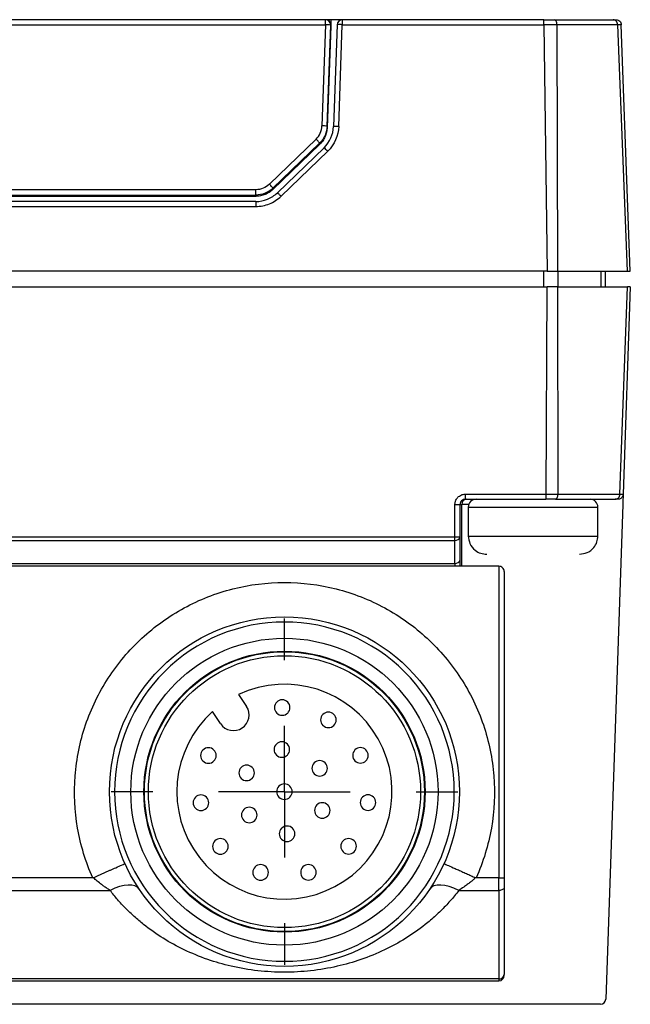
# Model space of a CAD drawing. Header units: millimetres. Extents: x 13 to 546, y 13 to 419.
# Tile 8 of 48: x 228 to 251, y 141 to 179. Entities that reach past the tile are written whole.
import ezdxf

# ---------------------------------------------------------------- set-up
doc = ezdxf.new("R2010")
doc.units = ezdxf.units.MM
doc.header["$LTSCALE"] = 2
doc.linetypes.add('SLD-Center', pattern=[19.05, 15.24, -1.27, 1.27, -1.27])
doc.linetypes.add('SLD-Solid', pattern=[0])
doc.layers.add('CENTER', color=40, linetype='SLD-Center')
doc.layers.add('DIMENSIONS', color=140, linetype='SLD-Solid', lineweight=25)
doc.styles.add('SLDTEXTSTYLE0', font='VERDANA.TTF')
doc.dimstyles.new('SLDDIMSTYLE3', dxfattribs={"dimtxt": 4.316016, "dimasz": 6.604, "dimexe": 0, "dimexo": 0.0625, "dimgap": 1.079004, "dimtad": 0, "dimtih": 1, "dimtoh": 1, "dimrnd": 1e-09, "dimzin": 12, "dimdsep": 46, "dimtxsty": 'SLDTEXTSTYLE0', "dimsah": 1, "dimcen": 0.09, "dimadec": 0, "dimazin": 3, "dimtfac": 1, "dimtmove": 0, "dimatfit": 0, "dimfxl": 0, "dimfrac": 2, "dimtolj": 1, "dimtzin": 12, "dimarcsym": 0})

# ---------------------------------------------------------------- blocks, each defined once
blk = doc.blocks.new('_D_2')
at = {"layer": 'DIMENSIONS'}
for p, q in [((237.926, 139.776), (237.926, 122.09)), ((217.426, 139.176), (217.426, 122.09)), ((217.426, 128.44), (204.726, 128.44)), ((221.991, 128.44), (220.542, 128.44)), ((220.542, 128.44), (220.542, 121.581)), ((234.817, 128.44), (236.266, 128.44)), ((236.266, 128.44), (236.266, 121.581)), ((237.926, 128.44), (250.626, 128.44)), ((220.542, 121.581), (221.991, 121.581)), ((236.266, 121.581), (234.817, 121.581))]:
    blk.add_line(p, q, dxfattribs=at)
for points in [[(217.426, 128.44), (210.822, 129.456), (210.822, 127.424)], [(237.926, 128.44), (244.53, 127.424), (244.53, 129.456)]]:
    blk.add_solid(points, dxfattribs=at)
at = {"layer": 'DIMENSIONS', "char_height": 4.2333, "attachment_point": 1, "style": 'SLDTEXTSTYLE0'}
for s, insert in [('20.5', (221.991, 134.783)), ('0.81', (221.991, 126.958))]:
    blk.add_mtext(s, dxfattribs=dict(at, insert=insert))
blk = doc.blocks.new('SW_CENTERMARKSYMBOL_0')
at = {"layer": 'CENTER', "color": 0}
for p, q in [((0, 5.08), (0, 6.69)), ((0, 0), (0, 2.54)), ((-5.08, 0), (-6.69, 0)), ((0, 0), (-2.54, 0)), ((0, 0), (0, -2.54)), ((0, 0), (2.54, 0)), ((5.08, 0), (6.69, 0)), ((0, -5.08), (0, -6.69))]:
    blk.add_line(p, q, dxfattribs=at)

msp = doc.modelspace()

# ---------------------------------------------------------------- linework, layer by layer
for p, q in [((239.510172, 178.812239), (215.916715, 178.812239)), ((239.510172, 178.619571), (239.510172, 178.812239)), ((239.51153, 178.812239), (239.510172, 178.812239)), ((239.718943, 178.812239), (239.51153, 178.812239)), ((239.718943, 178.812239), (239.718931, 178.565539)), ((240.157266, 178.812239), (239.718943, 178.812239)), ((240.157266, 178.812239), (240.157266, 178.619571)), ((247.928608, 178.812239), (240.157266, 178.812239)), ((215.916715, 178.619571), (239.510172, 178.619571)), ((239.510172, 178.619571), (239.373746, 174.71309)), ((239.573624, 174.698787), (239.71005, 178.605268)), ((239.710327, 178.565539), (239.573624, 174.651125)), ((239.711409, 178.605268), (239.710023, 178.565539)), ((239.710023, 178.565539), (239.710327, 178.565539)), ((239.71005, 178.605268), (239.711409, 178.605268)), ((239.718931, 178.565539), (239.710327, 178.565539)), ((239.957387, 178.61921), (239.820174, 174.690189)), ((240.020052, 174.690551), (240.157266, 178.619571)), ((240.157266, 178.619571), (247.929008, 178.619571)), ((247.929008, 178.619571), (248.064763, 169.097239)), ((248.436141, 178.619422), (248.456908, 169.097239)), ((251.163044, 169.097239), (250.779579, 178.61942)), ((251.26582, 169.097239), (250.91836, 178.619542)), ((239.573624, 174.698787), (239.573624, 174.651125)), ((239.14408, 174.197165), (237.343129, 172.458119)), ((237.482104, 172.307058), (239.283064, 174.046112)), ((239.283064, 173.99845), (237.482104, 172.259396)), ((239.454543, 173.86897), (237.653584, 172.129916)), ((239.283064, 174.046112), (239.283064, 173.99845)), ((237.79251, 171.993376), (239.593478, 173.732437)), ((236.819945, 172.246698), (218.606942, 172.246698)), ((236.819945, 172.0395), (236.819945, 172.246698)), ((237.482104, 172.307058), (237.482104, 172.259396)), ((218.606942, 172.0395), (236.819945, 172.0395)), ((236.819945, 171.991839), (218.606942, 171.991839)), ((236.819945, 172.0395), (236.819945, 171.991839)), ((236.819945, 171.7931), (218.606942, 171.7931)), ((218.606942, 171.600433), (236.819945, 171.600433)), ((236.819945, 171.7931), (236.819945, 171.600433)), ((248.064763, 169.097239), (207.362097, 169.097239)), ((247.922895, 169.097239), (247.922895, 168.496039)), ((248.064763, 169.097239), (248.456908, 169.097239)), ((248.484315, 168.496039), (248.484315, 169.097239)), ((250.137796, 168.496039), (250.137796, 169.097239)), ((250.311995, 168.496039), (250.311995, 169.097239)), ((251.163044, 169.097239), (251.26582, 169.097239)), ((207.362097, 168.496039), (248.064763, 168.496039)), ((248.023755, 160.489183), (248.064763, 168.496039)), ((248.456908, 168.496039), (248.064763, 168.496039)), ((248.456908, 168.496039), (248.46483, 160.489569)), ((250.866703, 160.489553), (251.163044, 168.496039)), ((251.26582, 168.496039), (250.990109, 160.489126)), ((251.26582, 168.496039), (251.163044, 168.496039)), ((244.899963, 160.489221), (248.023755, 160.489183)), ((244.899963, 160.489221), (244.899963, 160.296039)), ((244.499963, 158.843134), (244.499963, 160.089221)), ((244.699963, 158.849951), (244.699963, 160.096039)), ((244.699963, 160.096039), (244.767787, 160.096039)), ((244.767787, 157.709192), (244.767787, 160.096039)), ((245.035221, 160.096039), (244.767787, 160.096039)), ((244.899963, 160.296039), (248.007148, 160.296039)), ((250.976336, 160.089156), (250.717229, 152.564423)), ((245.018063, 159.996039), (245.018063, 158.876039)), ((245.018063, 159.996039), (247.518063, 159.996039)), ((247.518063, 159.996039), (250.018063, 159.996039)), ((250.018063, 158.876039), (250.018063, 159.996039)), ((210.926924, 158.843134), (244.499963, 158.843134)), ((210.926924, 158.70853), (244.499963, 158.70853)), ((244.499963, 158.70853), (244.499963, 158.843134)), ((244.499963, 157.819679), (244.499963, 158.70853)), ((244.699963, 157.9611), (244.699963, 158.849951)), ((245.018064, 158.876039), (250.018063, 158.876039)), ((210.926924, 157.819679), (244.499963, 157.819679)), ((244.499963, 157.819679), (244.499963, 157.709192)), ((246.201244, 157.709192), (209.225644, 157.709192)), ((246.201244, 157.709192), (246.201244, 145.679653)), ((246.401244, 157.511945), (246.401244, 145.681865)), ((236.156406, 152.759719), (236.463907, 152.296015)), ((250.717229, 152.564423), (250.318645, 140.989156)), ((235.463822, 151.632818), (235.156321, 152.096522)), ((230.530835, 145.679653), (224.820839, 145.679653)), ((246.201244, 145.679653), (245.320811, 145.679653)), ((246.201244, 145.194049), (246.201244, 145.679653)), ((224.15112, 145.194049), (231.200556, 145.194049)), ((244.65109, 145.194049), (246.201244, 145.194049)), ((246.201244, 145.194049), (246.201244, 141.774609)), ((246.201244, 141.774609), (209.225644, 141.774609)), ((209.225644, 141.705833), (246.201244, 141.705833)), ((246.201244, 141.774609), (246.201244, 141.705833)), ((250.118763, 140.796039), (205.308086, 140.796039))]:
    msp.add_line(p, q)
at = {"flags": 128}
for points in [[(232.321438, 145.243782), (232.253215, 145.314647), (232.15825, 145.364596), (232.038954, 145.392361), (231.89836, 145.397236), (231.740037, 145.379098), (231.56801, 145.338407), (231.386647, 145.276197), (231.200556, 145.194049)], [(244.65109, 145.194049), (244.465, 145.276197), (244.283637, 145.338407), (244.111609, 145.379098), (243.953287, 145.397236), (243.812692, 145.392361), (243.693397, 145.364596), (243.598432, 145.314647), (243.530209, 145.243782)], [(246.401244, 145.29815), (246.397401, 145.277841), (246.38602, 145.258312), (246.367538, 145.240315), (246.342665, 145.22454), (246.312358, 145.211593), (246.27778, 145.201973), (246.240262, 145.196049), (246.201244, 145.194049)]]:
    msp.add_lwpolyline(points, dxfattribs=at)
for radius in [6.749975, 5.925, 5.425, 5.4, 5.25]:
    msp.add_circle((237.925823, 149.005833), radius)
for centre, radius, start, end in [((239.51153, 178.612239), 0.2, 358.00257, 90), ((239.510155, 178.612257), 0.199982, 358.0343788, 87.851962), ((239.510172, 178.612239), 0.2, 358.0025382, 83.3921827), ((240.157266, 178.612239), 0.2, 90.0000224, 178.0025831), ((239.508909, 177.185775), 1.433797, 81.9368733, 89.9495441), ((239.709747, 178.605264), 0.000303, 0.6517063, 26.0408557), ((240.059788, 177.258458), 1.364599, 85.90371, 94.3035899), ((239.37563, 173.335649), 1.377442, 81.7356736, 90.0783952), ((239.922575, 173.329438), 1.364599, 85.9037101, 94.3035899), ((238.27946, 172.532436), 1.779508, 42.4032754, 48.6761112), ((244.549905, 161.561166), 1.472792, 268.0567462, 275.8478318), ((244.952554, 160.111566), 0.185418, 95.7882057, 184.8036831), ((245.318063, 159.996039), 0.3, 90, 180), ((249.718063, 159.996039), 0.3, 0, 90), ((244.549905, 160.315079), 1.472792, 268.0567462, 275.8478318), ((244.524963, 158.885307), 0.178536, 261.950533, 348.5782463), ((244.524963, 157.996455), 0.178536, 261.950533, 348.5782463), ((237.925823, 149.005833), 4.15, 131.862861, 115.237139), ((235.963864, 151.964417), 0.6, 213.55, 33.55), ((246.214053, 141.961951), 0.187779, 266.088571, 355.4635173), ((246.201244, 141.905833), 0.2, 270, 360), ((250.118763, 140.996039), 0.2, 270, 358.0278508)]:
    msp.add_arc(centre, radius, start, end)
msp.add_ellipse((246.201244, 157.511945), major_axis=(0.2, 0), ratio=0.98623363, start_param=0, end_param=1.570796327)
for points, knots in [([(247.929008, 178.619577), (247.928941, 178.670679), (247.928875, 178.720742), (247.928741, 178.79172), (247.928674, 178.812239), (247.928608, 178.812239)], [0, 0, 0, 0, 0.5, 0.5, 1, 1, 1, 1]), ([(248.436139, 178.619422), (248.43516, 178.665678), (248.424632, 178.7188), (248.385328, 178.793549), (248.358088, 178.812238), (248.334666, 178.812239)], [0, 0, 0, 0, 0.5, 0.5, 1, 1, 1, 1]), ([(248.334666, 178.812239), (248.802002, 178.812239), (249.232006, 178.812239), (249.999746, 178.812239), (250.330438, 178.812239), (250.607365, 178.812239)], [0, 0, 0, 0, 0.5, 0.5, 1, 1, 1, 1]), ([(250.779579, 178.619413), (250.778117, 178.665671), (250.760348, 178.718798), (250.693596, 178.79355), (250.647234, 178.812239), (250.607365, 178.812239)], [0, 0, 0, 0, 0.5, 0.5, 1, 1, 1, 1]), ([(250.718493, 178.812239), (250.769635, 178.812239), (250.820491, 178.791716), (250.894126, 178.720722), (250.916492, 178.670651), (250.91836, 178.619542)], [0, 0, 0, 0, 0.5, 0.5, 1, 1, 1, 1]), ([(250.779579, 178.619413), (250.493925, 178.619393), (250.153269, 178.619391), (249.36126, 178.619394), (248.918263, 178.619399), (248.436141, 178.619423)], [0, 0, 0, 0, 0.5, 0.5, 1, 1, 1, 1]), ([(239.283064, 174.046112), (239.283062, 174.04803), (239.268083, 174.065426), (239.216626, 174.121353), (239.180465, 174.159538), (239.14408, 174.197165)], [0, 0, 0, 0, 0.5, 0.5, 1, 1, 1, 1]), ([(237.4821, 172.307062), (237.48199, 172.308685), (237.468364, 172.324686), (237.414117, 172.3837), (237.375817, 172.424177), (237.343129, 172.458119)], [0, 0, 0, 0, 0.5, 0.5, 1, 1, 1, 1]), ([(236.819945, 171.792966), (236.975347, 171.792966), (237.125881, 171.822924), (237.413073, 171.939057), (237.54107, 172.022278), (237.653524, 172.129784)], [0, 0, 0, 0, 0.5, 0.5, 1, 1, 1, 1]), ([(236.819945, 171.600433), (237.002108, 171.600431), (237.177598, 171.635486), (237.512319, 171.770973), (237.662152, 171.868594), (237.79251, 171.993375)], [0, 0, 0, 0, 0.5, 0.5, 1, 1, 1, 1]), ([(237.792511, 171.993376), (237.756127, 172.031004), (237.719967, 172.06761), (237.668513, 172.11811), (237.653535, 172.131692), (237.653535, 172.129772)], [0, 0, 0, 0, 0.5, 0.5, 1, 1, 1, 1]), ([(248.456908, 169.097239), (249.012757, 169.097239), (249.536142, 169.097239), (250.455174, 169.097239), (250.850195, 169.097239), (251.163044, 169.097239)], [0, 0, 0, 0, 0.5, 0.5, 1, 1, 1, 1]), ([(248.456908, 168.496039), (249.012757, 168.496039), (249.536142, 168.496039), (250.455174, 168.496039), (250.850195, 168.496039), (251.163044, 168.496039)], [0, 0, 0, 0, 0.5, 0.5, 1, 1, 1, 1]), ([(244.499963, 160.089221), (244.500836, 160.109965), (244.502566, 160.151039), (244.517282, 160.211076), (244.540909, 160.268367), (244.57447, 160.322551), (244.617434, 160.375898), (244.677161, 160.424622), (244.747025, 160.461255), (244.823382, 160.485895), (244.873783, 160.488084), (244.899963, 160.489221)], [0, 0, 0, 0, 0.099096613, 0.196215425, 0.293823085, 0.39435026, 0.500026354, 0.619981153, 0.759901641, 0.875282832, 1, 1, 1, 1]), ([(248.007148, 160.296039), (248.008444, 160.297082), (248.010972, 160.299117), (248.014288, 160.314677), (248.017126, 160.336874), (248.01946, 160.364381), (248.021301, 160.394901), (248.022633, 160.426682), (248.023511, 160.458212), (248.023676, 160.479118), (248.023755, 160.489183)], [0, 0, 0, 0, 0.151689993, 0.295743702, 0.432163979, 0.560955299, 0.682124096, 0.795679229, 0.901632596, 1, 1, 1, 1]), ([(248.46483, 160.489569), (248.464384, 160.477511), (248.463469, 160.452754), (248.458194, 160.416428), (248.44984, 160.3818), (248.437159, 160.348277), (248.414591, 160.308326), (248.391846, 160.300914), (248.376882, 160.296039)], [0, 0, 0, 0, 0.118056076, 0.242383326, 0.371104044, 0.501879, 0.672301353, 1, 1, 1, 1]), ([(248.46483, 160.489569), (248.539646, 160.489603), (248.689611, 160.489672), (248.908087, 160.489645), (249.121827, 160.489579), (249.329796, 160.489496), (249.531582, 160.489427), (249.726637, 160.489387), (249.914486, 160.489387), (250.094681, 160.489425), (250.266797, 160.489493), (250.430524, 160.489574), (250.585318, 160.489637), (250.731708, 160.489661), (250.821773, 160.489589), (250.866703, 160.489553)], [0, 0, 0, 0, 0.0762397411, 0.1528211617, 0.2296840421, 0.3067668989, 0.3840072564, 0.4613419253, 0.5387072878, 0.6160395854, 0.6932752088, 0.7703509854, 0.8472044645, 0.9237741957, 1, 1, 1, 1]), ([(250.686648, 160.296039), (250.700304, 160.297033), (250.72583, 160.298891), (250.759154, 160.311923), (250.784009, 160.327071), (250.800595, 160.340787), (250.826462, 160.366625), (250.857026, 160.413761), (250.863536, 160.464865), (250.86668, 160.489554)], [0, 0, 0, 0, 0.148327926, 0.277254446, 0.380829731, 0.455822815, 0.50094426, 0.758906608, 1, 1, 1, 1]), ([(250.990109, 160.489126), (250.988827, 160.475541), (250.986132, 160.446994), (250.970002, 160.404502), (250.942755, 160.363209), (250.90258, 160.327679), (250.850394, 160.301397), (250.810745, 160.297866), (250.790228, 160.296039)], [0, 0, 0, 0, 0.132933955, 0.279336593, 0.439233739, 0.612640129, 0.799562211, 1, 1, 1, 1]), ([(250.99011, 160.489156), (250.99008, 160.488282), (250.99002, 160.486552), (250.989513, 160.471835), (250.9887, 160.448208), (250.987544, 160.414645), (250.986065, 160.371679), (250.984008, 160.31195), (250.981602, 160.242088), (250.978973, 160.165733), (250.977238, 160.115335), (250.976336, 160.089156)], [0, 0, 0, 0, 0.09903914, 0.196107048, 0.293674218, 0.394174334, 0.499838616, 0.619806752, 0.759773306, 0.87521078, 1, 1, 1, 1]), ([(244.899963, 160.296039), (244.847456, 160.296039), (244.795565, 160.274484), (244.721517, 160.200436), (244.699963, 160.148546), (244.699963, 160.096039)], [0, 0, 0, 0, 0.5, 0.5, 1, 1, 1, 1]), ([(248.376882, 160.296039), (248.336732, 160.296039), (248.256552, 160.296039), (248.132935, 160.296039), (248.049099, 160.296039), (248.007148, 160.296039)], [0, 0, 0, 0, 0.333814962, 0.666643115, 1, 1, 1, 1]), ([(248.376882, 160.296039), (248.853803, 160.296039), (249.288532, 160.296039), (250.066414, 160.296039), (250.405747, 160.296039), (250.686648, 160.296039)], [0, 0, 0, 0, 0.5, 0.5, 1, 1, 1, 1]), ([(250.790228, 160.296039), (250.782099, 160.296039), (250.765855, 160.296039), (250.731216, 160.296039), (250.701519, 160.296039), (250.686648, 160.296039)], [0, 0, 0, 0, 0.333356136, 0.666175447, 1, 1, 1, 1]), ([(245.018063, 158.876039), (245.030671, 158.775797), (245.056904, 158.567213), (245.249934, 158.331229), (245.488937, 158.195968), (245.650453, 158.182501), (245.727963, 158.176039)], [0, 0, 0, 0, 0.270671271, 0.563212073, 0.790389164, 1, 1, 1, 1]), ([(249.308164, 158.176039), (249.408133, 158.187152), (249.616495, 158.210315), (249.855261, 158.39918), (249.994646, 158.636388), (250.010464, 158.798261), (250.018063, 158.876039)], [0, 0, 0, 0, 0.269510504, 0.561736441, 0.789422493, 1, 1, 1, 1]), ([(244.699963, 157.709192), (244.699963, 157.725681), (244.699963, 157.769636), (244.699963, 157.860644), (244.699963, 157.921711), (244.699963, 157.9611)], [0, 0, 0, 0, 0.175677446, 0.468302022, 1, 1, 1, 1]), ([(230.530835, 145.679653), (230.256693, 146.293195), (230.059127, 146.940915), (229.829994, 148.26522), (229.798074, 148.941664), (229.9022, 150.281607), (230.037903, 150.945068), (230.46887, 152.21808), (230.763833, 152.827663), (231.495084, 153.9553), (231.931127, 154.473431), (232.917602, 155.386211), (233.467848, 155.780951), (234.64876, 156.422629), (235.279293, 156.669646), (236.581876, 157.000684), (237.253827, 157.08475), (238.597819, 157.08475), (239.269771, 157.000684), (240.572354, 156.669646), (241.202886, 156.422629), (242.383798, 155.780951), (242.934045, 155.386211), (243.920519, 154.473431), (244.356562, 153.9553), (245.087813, 152.827663), (245.382776, 152.21808), (245.813744, 150.945068), (245.949447, 150.281607), (246.053572, 148.941664), (246.021653, 148.26522), (245.79252, 146.940915), (245.594953, 146.293195), (245.320811, 145.679653)], [0, 0, 0, 0, 0.0625, 0.0625, 0.125, 0.125, 0.1875, 0.1875, 0.25, 0.25, 0.3125, 0.3125, 0.375, 0.375, 0.4375, 0.4375, 0.5, 0.5, 0.5625, 0.5625, 0.625, 0.625, 0.6875, 0.6875, 0.75, 0.75, 0.8125, 0.8125, 0.875, 0.875, 0.9375, 0.9375, 1, 1, 1, 1]), ([(237.925823, 155.555808), (239.662936, 155.555808), (241.329031, 154.865689), (243.785679, 152.409041), (244.475798, 150.742945), (244.475798, 147.268721), (243.785679, 145.602625), (241.329031, 143.145977), (239.662936, 142.455858), (236.188711, 142.455858), (234.522615, 143.145977), (232.065968, 145.602625), (231.375848, 147.268721), (231.375848, 150.742945), (232.065968, 152.409041), (234.522615, 154.865689), (236.188711, 155.555808), (237.925823, 155.555808)], [0, 0, 0, 0, 0.125, 0.125, 0.25, 0.25, 0.375, 0.375, 0.5, 0.5, 0.625, 0.625, 0.75, 0.75, 0.875, 0.875, 1, 1, 1, 1]), ([(237.837913, 151.954644), (237.759373, 151.954644), (237.681317, 151.986976), (237.570245, 152.098048), (237.537913, 152.176104), (237.537913, 152.333184), (237.570245, 152.41124), (237.681317, 152.522312), (237.759373, 152.554644), (237.916453, 152.554644), (237.994509, 152.522312), (238.105581, 152.41124), (238.137913, 152.333184), (238.137913, 152.176104), (238.105581, 152.098048), (237.994509, 151.986976), (237.916453, 151.954644), (237.837913, 151.954644)], [0, 0, 0, 0, 0.125, 0.125, 0.25, 0.25, 0.375, 0.375, 0.5, 0.5, 0.625, 0.625, 0.75, 0.75, 0.875, 0.875, 1, 1, 1, 1]), ([(239.621525, 151.478394), (239.542985, 151.478394), (239.464929, 151.510726), (239.353857, 151.621798), (239.321525, 151.699854), (239.321525, 151.856934), (239.353857, 151.93499), (239.464929, 152.046062), (239.542985, 152.078394), (239.700065, 152.078394), (239.778121, 152.046062), (239.889193, 151.93499), (239.921525, 151.856934), (239.921525, 151.699854), (239.889193, 151.621798), (239.778121, 151.510726), (239.700065, 151.478394), (239.621525, 151.478394)], [0, 0, 0, 0, 0.125, 0.125, 0.25, 0.25, 0.375, 0.375, 0.5, 0.5, 0.625, 0.625, 0.75, 0.75, 0.875, 0.875, 1, 1, 1, 1]), ([(237.824894, 150.332705), (237.746355, 150.332705), (237.668298, 150.365037), (237.557226, 150.476109), (237.524894, 150.554165), (237.524894, 150.711245), (237.557226, 150.789301), (237.668298, 150.900373), (237.746355, 150.932705), (237.903434, 150.932705), (237.98149, 150.900373), (238.092562, 150.789301), (238.124894, 150.711245), (238.124894, 150.554165), (238.092562, 150.476109), (237.98149, 150.365037), (237.903434, 150.332705), (237.824894, 150.332705)], [0, 0, 0, 0, 0.125, 0.125, 0.25, 0.25, 0.375, 0.375, 0.5, 0.5, 0.625, 0.625, 0.75, 0.75, 0.875, 0.875, 1, 1, 1, 1]), ([(234.991201, 150.102434), (234.912661, 150.102434), (234.834605, 150.134766), (234.723533, 150.245838), (234.691201, 150.323894), (234.691201, 150.480973), (234.723533, 150.55903), (234.834605, 150.670102), (234.912661, 150.702434), (235.069741, 150.702434), (235.147797, 150.670102), (235.258869, 150.55903), (235.291201, 150.480973), (235.291201, 150.323894), (235.258869, 150.245838), (235.147797, 150.134766), (235.069741, 150.102434), (234.991201, 150.102434)], [0, 0, 0, 0, 0.125, 0.125, 0.25, 0.25, 0.375, 0.375, 0.5, 0.5, 0.625, 0.625, 0.75, 0.75, 0.875, 0.875, 1, 1, 1, 1]), ([(240.858003, 150.107553), (240.779464, 150.107553), (240.701407, 150.139885), (240.590335, 150.250957), (240.558003, 150.329014), (240.558003, 150.486093), (240.590335, 150.564149), (240.701407, 150.675221), (240.779464, 150.707553), (240.936543, 150.707553), (241.014599, 150.675221), (241.125671, 150.564149), (241.158003, 150.486093), (241.158003, 150.329014), (241.125671, 150.250957), (241.014599, 150.139885), (240.936543, 150.107553), (240.858003, 150.107553)], [0, 0, 0, 0, 0.125, 0.125, 0.25, 0.25, 0.375, 0.375, 0.5, 0.5, 0.625, 0.625, 0.75, 0.75, 0.875, 0.875, 1, 1, 1, 1]), ([(239.284272, 149.606676), (239.205732, 149.606676), (239.127676, 149.639008), (239.016603, 149.75008), (238.984272, 149.828136), (238.984272, 149.985216), (239.016603, 150.063272), (239.127676, 150.174344), (239.205732, 150.206676), (239.362811, 150.206676), (239.440868, 150.174344), (239.55194, 150.063272), (239.584272, 149.985216), (239.584272, 149.828136), (239.55194, 149.75008), (239.440868, 149.639008), (239.362811, 149.606676), (239.284272, 149.606676)], [0, 0, 0, 0, 0.125, 0.125, 0.25, 0.25, 0.375, 0.375, 0.5, 0.5, 0.625, 0.625, 0.75, 0.75, 0.875, 0.875, 1, 1, 1, 1]), ([(236.466446, 149.431862), (236.387906, 149.431862), (236.30985, 149.464194), (236.198778, 149.575266), (236.166446, 149.653322), (236.166446, 149.810402), (236.198778, 149.888458), (236.30985, 149.99953), (236.387906, 150.031862), (236.544986, 150.031862), (236.623042, 149.99953), (236.734114, 149.888458), (236.766446, 149.810402), (236.766446, 149.653322), (236.734114, 149.575266), (236.623042, 149.464194), (236.544986, 149.431862), (236.466446, 149.431862)], [0, 0, 0, 0, 0.125, 0.125, 0.25, 0.25, 0.375, 0.375, 0.5, 0.5, 0.625, 0.625, 0.75, 0.75, 0.875, 0.875, 1, 1, 1, 1]), ([(237.925823, 148.705833), (237.847283, 148.705833), (237.769227, 148.738165), (237.658155, 148.849237), (237.625823, 148.927293), (237.625823, 149.084373), (237.658155, 149.162429), (237.769227, 149.273501), (237.847283, 149.305833), (238.004363, 149.305833), (238.082419, 149.273501), (238.193491, 149.162429), (238.225823, 149.084373), (238.225823, 148.927293), (238.193491, 148.849237), (238.082419, 148.738165), (238.004363, 148.705833), (237.925823, 148.705833)], [0, 0, 0, 0, 0.125, 0.125, 0.25, 0.25, 0.375, 0.375, 0.5, 0.5, 0.625, 0.625, 0.75, 0.75, 0.875, 0.875, 1, 1, 1, 1]), ([(234.703999, 148.278811), (234.625459, 148.278811), (234.547403, 148.311143), (234.436331, 148.422215), (234.403999, 148.500271), (234.403999, 148.657351), (234.436331, 148.735407), (234.547403, 148.846479), (234.625459, 148.878811), (234.782539, 148.878811), (234.860595, 148.846479), (234.971667, 148.735407), (235.003999, 148.657351), (235.003999, 148.500271), (234.971667, 148.422215), (234.860595, 148.311143), (234.782539, 148.278811), (234.703999, 148.278811)], [0, 0, 0, 0, 0.125, 0.125, 0.25, 0.25, 0.375, 0.375, 0.5, 0.5, 0.625, 0.625, 0.75, 0.75, 0.875, 0.875, 1, 1, 1, 1]), ([(241.148388, 148.284435), (241.069848, 148.284435), (240.991792, 148.316767), (240.88072, 148.427839), (240.848388, 148.505895), (240.848388, 148.662975), (240.88072, 148.741031), (240.991792, 148.852103), (241.069848, 148.884435), (241.226928, 148.884435), (241.304984, 148.852103), (241.416056, 148.741031), (241.448388, 148.662975), (241.448388, 148.505895), (241.416056, 148.427839), (241.304984, 148.316767), (241.226928, 148.284435), (241.148388, 148.284435)], [0, 0, 0, 0, 0.125, 0.125, 0.25, 0.25, 0.375, 0.375, 0.5, 0.5, 0.625, 0.625, 0.75, 0.75, 0.875, 0.875, 1, 1, 1, 1]), ([(236.567375, 147.80499), (236.488835, 147.80499), (236.410779, 147.837322), (236.299707, 147.948394), (236.267375, 148.02645), (236.267375, 148.18353), (236.299707, 148.261586), (236.410779, 148.372658), (236.488835, 148.40499), (236.645915, 148.40499), (236.723971, 148.372658), (236.835043, 148.261586), (236.867375, 148.18353), (236.867375, 148.02645), (236.835043, 147.948394), (236.723971, 147.837322), (236.645915, 147.80499), (236.567375, 147.80499)], [0, 0, 0, 0, 0.125, 0.125, 0.25, 0.25, 0.375, 0.375, 0.5, 0.5, 0.625, 0.625, 0.75, 0.75, 0.875, 0.875, 1, 1, 1, 1]), ([(239.3852, 147.979804), (239.306661, 147.979804), (239.228604, 148.012136), (239.117532, 148.123208), (239.0852, 148.201264), (239.0852, 148.358344), (239.117532, 148.4364), (239.228604, 148.547472), (239.306661, 148.579804), (239.46374, 148.579804), (239.541796, 148.547472), (239.652869, 148.4364), (239.6852, 148.358344), (239.6852, 148.201264), (239.652869, 148.123208), (239.541796, 148.012136), (239.46374, 147.979804), (239.3852, 147.979804)], [0, 0, 0, 0, 0.125, 0.125, 0.25, 0.25, 0.375, 0.375, 0.5, 0.5, 0.625, 0.625, 0.75, 0.75, 0.875, 0.875, 1, 1, 1, 1]), ([(238.026752, 147.078961), (237.948212, 147.078961), (237.870156, 147.111293), (237.759084, 147.222365), (237.726752, 147.300421), (237.726752, 147.4575), (237.759084, 147.535557), (237.870156, 147.646629), (237.948212, 147.678961), (238.105292, 147.678961), (238.183348, 147.646629), (238.29442, 147.535557), (238.326752, 147.4575), (238.326752, 147.300421), (238.29442, 147.222365), (238.183348, 147.111293), (238.105292, 147.078961), (238.026752, 147.078961)], [0, 0, 0, 0, 0.125, 0.125, 0.25, 0.25, 0.375, 0.375, 0.5, 0.5, 0.625, 0.625, 0.75, 0.75, 0.875, 0.875, 1, 1, 1, 1]), ([(235.456347, 146.592971), (235.377807, 146.592971), (235.299751, 146.625303), (235.188679, 146.736375), (235.156347, 146.814431), (235.156347, 146.971511), (235.188679, 147.049567), (235.299751, 147.160639), (235.377807, 147.192971), (235.534887, 147.192971), (235.612943, 147.160639), (235.724015, 147.049567), (235.756347, 146.971511), (235.756347, 146.814431), (235.724015, 146.736375), (235.612943, 146.625303), (235.534887, 146.592971), (235.456347, 146.592971)], [0, 0, 0, 0, 0.125, 0.125, 0.25, 0.25, 0.375, 0.375, 0.5, 0.5, 0.625, 0.625, 0.75, 0.75, 0.875, 0.875, 1, 1, 1, 1]), ([(240.398984, 146.597284), (240.320444, 146.597284), (240.242388, 146.629616), (240.131316, 146.740688), (240.098984, 146.818744), (240.098984, 146.975824), (240.131316, 147.05388), (240.242388, 147.164952), (240.320444, 147.197284), (240.477523, 147.197284), (240.55558, 147.164952), (240.666652, 147.05388), (240.698984, 146.975824), (240.698984, 146.818744), (240.666652, 146.740688), (240.55558, 146.629616), (240.477523, 146.597284), (240.398984, 146.597284)], [0, 0, 0, 0, 0.125, 0.125, 0.25, 0.25, 0.375, 0.375, 0.5, 0.5, 0.625, 0.625, 0.75, 0.75, 0.875, 0.875, 1, 1, 1, 1]), ([(230.556378, 145.684602), (230.591747, 145.700587), (230.663976, 145.733231), (230.773523, 145.782702), (230.885369, 145.833115), (230.998007, 145.883756), (231.109696, 145.933824), (231.218474, 145.982454), (231.322297, 146.028749), (231.48304, 146.100438), (231.643262, 146.171292), (231.740754, 146.214152), (231.770558, 146.22767), (231.772691, 146.228769), (231.773414, 146.229141)], [0, 0, 0, 0, 0.055429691, 0.113195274, 0.173203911, 0.235315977, 0.299342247, 0.365043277, 0.432131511, 0.500276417, 0.704384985, 0.853583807, 0.950389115, 1, 1, 1, 1]), ([(237.005493, 145.588864), (236.926953, 145.588864), (236.848897, 145.621196), (236.737825, 145.732268), (236.705493, 145.810325), (236.705493, 145.967404), (236.737825, 146.04546), (236.848897, 146.156533), (236.926953, 146.188864), (237.084033, 146.188864), (237.162089, 146.156533), (237.273161, 146.04546), (237.305493, 145.967404), (237.305493, 145.810325), (237.273161, 145.732268), (237.162089, 145.621196), (237.084033, 145.588864), (237.005493, 145.588864)], [0, 0, 0, 0, 0.125, 0.125, 0.25, 0.25, 0.375, 0.375, 0.5, 0.5, 0.625, 0.625, 0.75, 0.75, 0.875, 0.875, 1, 1, 1, 1]), ([(238.851592, 145.590475), (238.773052, 145.590475), (238.694996, 145.622807), (238.583924, 145.733879), (238.551592, 145.811936), (238.551592, 145.969015), (238.583924, 146.047071), (238.694996, 146.158144), (238.773052, 146.190475), (238.930132, 146.190475), (239.008188, 146.158144), (239.11926, 146.047071), (239.151592, 145.969015), (239.151592, 145.811936), (239.11926, 145.733879), (239.008188, 145.622807), (238.930132, 145.590475), (238.851592, 145.590475)], [0, 0, 0, 0, 0.125, 0.125, 0.25, 0.25, 0.375, 0.375, 0.5, 0.5, 0.625, 0.625, 0.75, 0.75, 0.875, 0.875, 1, 1, 1, 1]), ([(244.078233, 146.229141), (244.078959, 146.228768), (244.081099, 146.227666), (244.110949, 146.214128), (244.208508, 146.171245), (244.383863, 146.093662), (244.58786, 146.002677), (244.761153, 145.92527), (244.940923, 145.844562), (245.119637, 145.763982), (245.237964, 145.710502), (245.295269, 145.684602)], [0, 0, 0, 0, 0.049732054, 0.146609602, 0.295823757, 0.499880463, 0.608368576, 0.713658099, 0.814558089, 0.910190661, 1, 1, 1, 1]), ([(230.556377, 145.684602), (230.552521, 145.683198), (230.544278, 145.680198), (230.535504, 145.679842), (230.530835, 145.679653)], [0, 0, 0, 0, 0.467839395, 1, 1, 1, 1]), ([(231.200556, 145.194049), (231.156833, 145.222321), (231.076339, 145.274368), (230.966697, 145.350864), (230.843286, 145.441299), (230.706939, 145.548803), (230.60451, 145.641188), (230.556377, 145.684602)], [0, 0, 0, 0, 0.197839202, 0.36422095, 0.499155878, 0.764644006, 1, 1, 1, 1]), ([(245.295269, 145.684602), (245.264049, 145.656113), (245.198866, 145.596632), (245.093362, 145.508639), (244.972974, 145.414527), (244.824381, 145.307011), (244.7141, 145.235123), (244.65109, 145.194049)], [0, 0, 0, 0, 0.153457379, 0.320393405, 0.50093308, 0.714857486, 1, 1, 1, 1]), ([(245.320811, 145.679653), (245.316142, 145.679842), (245.307368, 145.680198), (245.299126, 145.683198), (245.295269, 145.684602)], [0, 0, 0, 0, 0.532133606, 1, 1, 1, 1]), ([(246.201244, 145.679653), (246.21569, 145.67967), (246.245782, 145.679705), (246.290429, 145.679928), (246.333176, 145.680239), (246.369437, 145.680652), (246.395892, 145.681163), (246.399424, 145.681626), (246.401244, 145.681865)], [0, 0, 0, 0, 0.138076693, 0.287601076, 0.448565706, 0.620961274, 0.80477684, 1, 1, 1, 1]), ([(246.401244, 145.681865), (246.401244, 145.654612), (246.401244, 145.600528), (246.401244, 145.520954), (246.401244, 145.443855), (246.401244, 145.368918), (246.401244, 145.321862), (246.401244, 145.29815)], [0, 0, 0, 0, 0.2020958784, 0.4010512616, 0.5989487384, 0.7979041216, 1, 1, 1, 1]), ([(246.401244, 145.29815), (246.401244, 145.212561), (246.401244, 145.041594), (246.401244, 144.791722), (246.401244, 144.547197), (246.401244, 144.308455), (246.401244, 144.07538), (246.401244, 143.848004), (246.401244, 143.626317), (246.401244, 143.339239), (246.401244, 142.997155), (246.401244, 142.616081), (246.401244, 142.26217), (246.401244, 142.052283), (246.401244, 141.947099)], [0, 0, 0, 0, 0.062624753, 0.125096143, 0.187473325, 0.249815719, 0.312182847, 0.37463416, 0.437228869, 0.500025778, 0.625111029, 0.749816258, 0.874620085, 1, 1, 1, 1]), ([(244.65109, 145.194049), (244.59701, 145.124592), (244.488587, 144.985341), (244.317069, 144.784814), (244.138626, 144.589803), (243.952635, 144.400917), (243.759266, 144.217948), (243.558469, 144.040893), (243.180715, 143.730273), (242.605604, 143.325501), (241.779324, 142.875136), (240.903654, 142.515681), (239.951537, 142.243056), (238.957783, 142.07383), (237.919314, 142.015781), (236.87946, 142.075091), (235.885209, 142.246468), (234.932469, 142.521054), (234.058033, 142.881973), (233.233249, 143.33349), (232.60592, 143.776802), (232.133194, 144.176577), (231.799312, 144.496463), (231.486316, 144.83289), (231.295515, 145.074035), (231.200556, 145.194049)], [0, 0, 0, 0, 0.017589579, 0.035264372, 0.053037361, 0.070921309, 0.088928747, 0.107071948, 0.125362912, 0.188514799, 0.250127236, 0.314956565, 0.375277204, 0.439335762, 0.500398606, 0.561439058, 0.625777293, 0.686109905, 0.750976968, 0.812512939, 0.875593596, 0.907254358, 0.938498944, 0.969391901, 1, 1, 1, 1])]:
    msp.add_open_spline(points, degree=3, knots=knots)
for points in [[(247.928608, 178.812239), (248.071243, 178.812239), (248.211575, 178.812239), (248.334666, 178.812239)], [(250.607365, 178.812239), (250.679133, 178.812239), (250.717489, 178.812239), (250.718493, 178.812239)], [(248.436141, 178.619422), (248.280002, 178.619473), (248.11039, 178.619525), (247.929008, 178.619577)], [(250.91836, 178.619542), (250.91767, 178.619502), (250.871328, 178.619461), (250.779579, 178.61942)], [(239.14408, 174.197165), (239.28367, 174.331973), (239.366987, 174.519542), (239.373746, 174.71309)], [(239.573624, 174.698787), (239.565024, 174.452517), (239.460746, 174.217706), (239.283064, 174.046112)], [(239.573624, 174.651125), (239.5715, 174.590286), (239.555181, 174.468784), (239.496488, 174.294417), (239.406189, 174.13413), (239.326846, 174.040732), (239.283064, 173.99845)], [(239.454495, 173.868827), (239.676806, 174.083518), (239.809471, 174.383695), (239.820174, 174.690189)], [(240.020052, 174.690552), (240.007536, 174.332128), (239.853492, 173.98354), (239.593478, 173.732437)], [(237.343129, 172.458119), (237.203045, 172.324082), (237.014513, 172.246696), (236.819945, 172.246698)], [(237.4821, 172.307062), (237.305032, 172.137302), (237.067741, 172.0395), (236.819945, 172.0395)], [(237.482104, 172.259396), (237.438331, 172.217123), (237.342217, 172.141075), (237.178939, 172.056453), (237.002711, 172.003901), (236.880788, 171.991839), (236.819945, 171.991839)], [(248.023755, 160.489183), (248.173276, 160.489312), (248.325071, 160.48944), (248.46483, 160.489569)], [(250.866705, 160.489553), (250.923127, 160.489411), (250.965758, 160.489268), (250.990109, 160.489126)]]:
    msp.add_open_spline(points, degree=3)

# ---------------------------------------------------------------- block references
at = {"layer": 'CENTER'}
msp.add_blockref('SW_CENTERMARKSYMBOL_0', (237.925823, 149.005833), dxfattribs=at)

# ---------------------------------------------------------------- dimensions: what is measured, and where the dimension line sits
at = {"layer": 'DIMENSIONS'}
dim = msp.add_linear_dim(base=(237.925823, 128.440367), p1=(217.425823, 141.715833), p2=(237.925823, 142.315833), dimstyle='SLDDIMSTYLE3', dxfattribs=at)
dim.commit()
dim.dimension.update_dxf_attribs({"geometry": '_D_2', "text_midpoint": (228.403953, 128.440367), "dimtype": 160})

doc.saveas('drawing.dxf')
